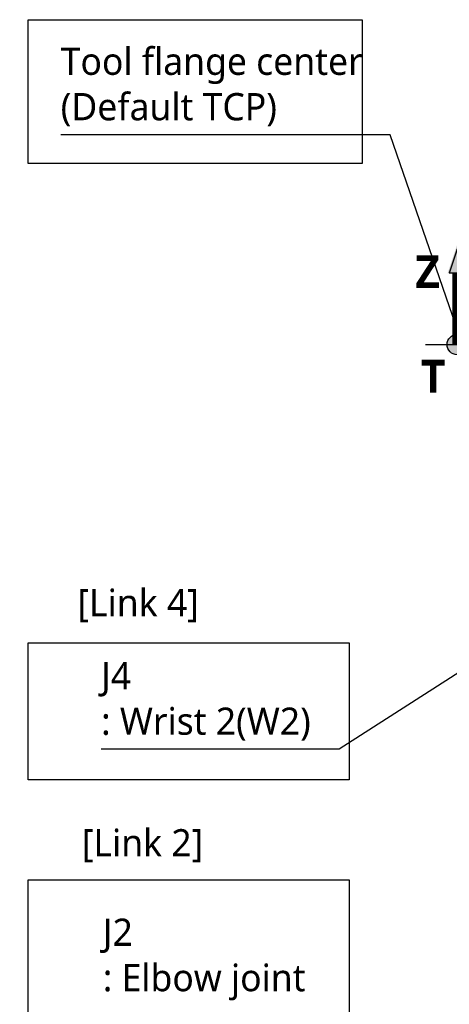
# Model space of a CAD drawing. Header units: millimetres. Extents: x 0 to 4378, y 0 to 2376.
# Tile 154 of 229: x 1194 to 1446, y 1369 to 1948. Entities that reach past the tile are written whole.
import ezdxf

# ---------------------------------------------------------------- set-up
doc = ezdxf.new("R2010")
doc.units = ezdxf.units.MM
doc.header["$LTSCALE"] = 0.2
doc.linetypes.add('CENTER2', pattern=[1.125, 0.75, -0.125, 0.125, -0.125])
for name, color, linetype in [('02_Center Line', 1, 'CENTER2'), ('05_Section Line', 3, 'Continuous'), ('07_Special Line2', 76, 'Continuous'), ('12_Before Rev.Num.', 5, 'Continuous')]:
    doc.layers.add(name, color=color, linetype=linetype)
doc.layers.add('14_Mark', color=7, linetype='Continuous', true_color=0xe03c31)
doc.styles.add('Rainbow-5.0 Style', font='malgunsl.ttf')
doc.dimstyles.new('Rainbow-5.0 Style', dxfattribs={"dimtxt": 4, "dimasz": 2.5, "dimexe": 1, "dimexo": 1, "dimgap": 1, "dimtad": 1, "dimdsep": 46, "dimtxsty": 'Rainbow-5.0 Style', "dimcen": 0, "dimclrd": 251, "dimclre": 251, "dimclrt": 7, "dimazin": 3, "dimtp": 0.1, "dimtm": 0.1, "dimtfac": 0.61, "dimtmove": 0, "dimatfit": 3, "dimfxl": 1, "dimlwd": -1, "dimlwe": -1, "dimarcsym": 1})

# ---------------------------------------------------------------- blocks, each defined once
blk = doc.blocks.new('A$Cba8e81c6')
at = {"layer": '02_Center Line', "ltscale": 11.288275}
blk.add_line((-290.19, 1097), (-70.57, 1097), dxfattribs=at)
blk = doc.blocks.new('A$C46360d6a')
at = {"layer": '07_Special Line2'}
blk.add_hatch(color=256, dxfattribs=at).paths.add_polyline_path([(49.16, 0), (34.9, 4.75), (34.9, -4.75)])
at = {"layer": '12_Before Rev.Num.'}
blk.add_hatch(color=256, dxfattribs=at).paths.add_polyline_path([(0, 49.16), (-4.75, 34.9), (4.75, 34.9)])
at = {"layer": '14_Mark'}
h = blk.add_hatch(color=256, dxfattribs=at)
h.dxf.hatch_style = 1
h.paths.add_polyline_path([(5, 0, 1), (-5, 0, 1)])
at = {"layer": '07_Special Line2'}
for p, q in [((34.9, -3.96), (34.9, 3.96)), ((46.78, 0), (34.9, 3.96)), ((34.9, -3.96), (46.78, 0))]:
    blk.add_line(p, q, dxfattribs=at)
at = {"layer": '07_Special Line2', "const_width": 5}
blk.add_lwpolyline([(34.9, 0), (0, 0)], dxfattribs=at)
at = {"layer": '12_Before Rev.Num.'}
for p, q in [((0, 46.78), (-3.96, 34.9)), ((3.96, 34.9), (0, 46.78)), ((3.96, 34.9), (-3.96, 34.9))]:
    blk.add_line(p, q, dxfattribs=at)
at = {"layer": '12_Before Rev.Num.', "const_width": 5}
blk.add_lwpolyline([(0, 34.9), (0, 0)], dxfattribs=at)
at = {"layer": '14_Mark'}
blk.add_circle((0, 0), 5, dxfattribs=at)
at = {"layer": '07_Special Line2', "insert": (34.53, -17.31), "char_height": 16, "attachment_point": 4, "style": 'Rainbow-5.0 Style'}
blk.add_mtext('{\\fMalgun Gothic Semilight|b1|i0|c129|p50;Y}', dxfattribs=at)
at = {"layer": '12_Before Rev.Num.', "insert": (-20.59, 35.73), "char_height": 16, "attachment_point": 4, "style": 'Rainbow-5.0 Style'}
blk.add_mtext('{\\fMalgun Gothic Semilight|b1|i0|c129|p50;Z}', dxfattribs=at)
at = {"layer": '14_Mark', "insert": (-17.84, -15.46), "char_height": 16, "attachment_point": 4, "style": 'Rainbow-5.0 Style'}
blk.add_mtext('{\\fMalgun Gothic Semilight|b1|i0|c129|p50;T}', dxfattribs=at)

msp = doc.modelspace()

# ---------------------------------------------------------------- linework, layer by layer
at = {"layer": '05_Section Line'}
for points in [[(1198.54, 1947.532), (1394.54, 1947.532), (1394.54, 1862.985), (1198.54, 1862.985)], [(1198.54, 1581.573), (1386.803, 1581.573), (1386.803, 1500.978), (1198.54, 1500.978)], [(1198.54, 1442.248), (1386.803, 1442.248), (1386.803, 894.049), (1198.54, 894.049)]]:
    msp.add_lwpolyline(points, close=True, dxfattribs=at)

# ---------------------------------------------------------------- block references
msp.add_blockref('A$Cba8e81c6', (1721.873, 659.684))
at = {"xscale": 1.2, "yscale": 1.2, "zscale": 1.2}
msp.add_blockref('A$C46360d6a', (1450.323, 1756.684), dxfattribs=at)

# ---------------------------------------------------------------- texts
at = {"color": 7, "attachment_point": 7, "style": 'Rainbow-5.0 Style'}
for s, insert, char_height in [('Tool flange center\\P(Default TCP)', (1217.592, 1884.886), 16), ('See)Tool-flange set-up dwg.', (860.908, 1866.697), 19.2), ('[Link 4]', (1227.357, 1593.512), 16), ('J4\\P: Wrist 2(W2)', (1241.304, 1523.928), 16), ('[Link 2]', (1229.928, 1452.491), 16), ('J2\\P: Elbow joint', (1242.319, 1371.426), 16)]:
    msp.add_mtext(s, dxfattribs=dict(at, insert=insert, char_height=char_height))

# ---------------------------------------------------------------- leaders
at = {"annotation_type": 0, "has_hookline": 1, "hookline_direction": 1}
for points, text_width in [([(1453.323, 1756.684), (1410.842, 1879.886), (1398.342, 1879.886)], 175.75), ([(1568.623, 1639.534), (1381.018, 1518.928), (1368.518, 1518.928)], 122.213)]:
    msp.add_leader(points, dimstyle='Rainbow-5.0 Style', override={"dimscale": 5, "dimgap": 1, "dimtad": 1}, dxfattribs=dict(at, text_width=text_width))

doc.saveas('drawing.dxf')
